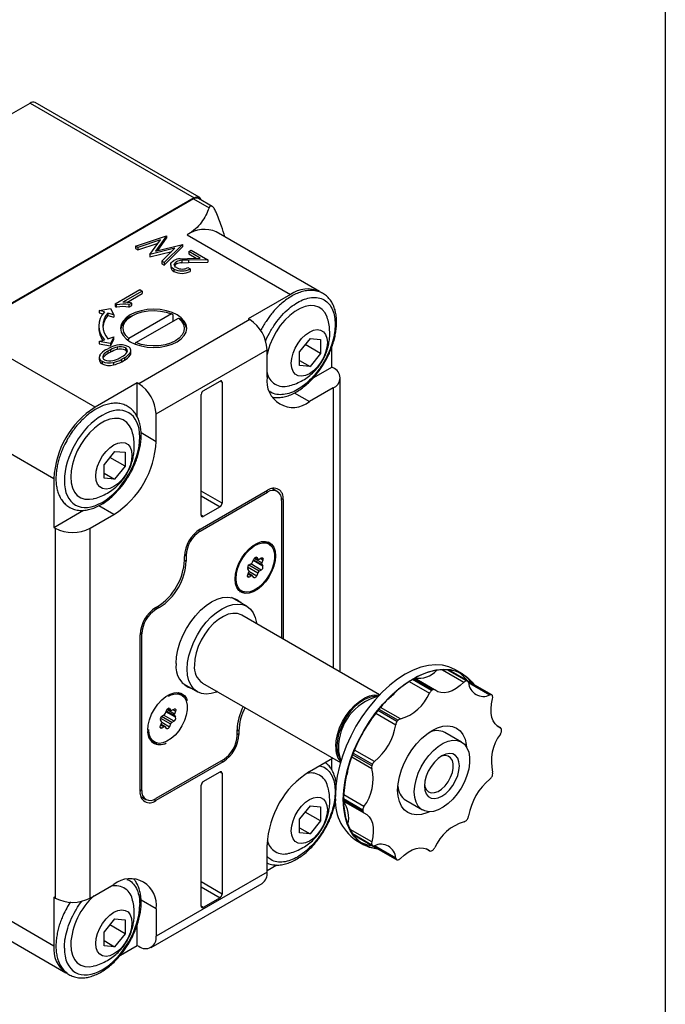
# Model space of a CAD drawing. Header units: millimetres. Extents: x 19 to 819, y 19 to 629.
# Tile 6 of 7: x 754 to 819, y 474 to 574. Entities that reach past the tile are written whole.
import ezdxf

# ---------------------------------------------------------------- set-up
doc = ezdxf.new("R2010")
doc.units = ezdxf.units.MM
doc.header["$LTSCALE"] = 3
doc.layers.add('TEXT', color=140, linetype='Continuous', lineweight=25)

msp = doc.modelspace()

# ---------------------------------------------------------------- linework, layer by layer
for p, q in [((752.683, 564.075), (754.805, 565.3)), ((754.805, 565.3), (771.422, 555.707)), ((771.922, 555.756), (755.305, 565.349)), ((771.422, 555.707), (744.552, 540.195)), ((771.351, 555.584), (744.622, 540.154)), ((771.351, 555.584), (772.928, 554.674)), ((773.249, 554.827), (771.851, 555.634)), ((765.488, 550.805), (768.629, 551.849)), ((768.629, 551.849), (767.513, 550.308)), ((768.629, 551.849), (768.629, 551.604)), ((770.715, 551.951), (781.18, 545.91)), ((784.13, 546.202), (773.664, 552.244)), ((765.715, 550.674), (765.488, 550.805)), ((765.488, 550.805), (765.488, 550.56)), ((768.004, 551.434), (765.715, 550.674)), ((765.715, 550.429), (767.77, 551.111)), ((765.715, 550.674), (765.715, 550.429)), ((766.941, 549.966), (768.004, 551.434)), ((767.513, 550.308), (770.227, 550.982)), ((767.729, 550.362), (768.629, 551.604)), ((770.227, 550.982), (768.375, 549.139)), ((768.375, 548.894), (770.227, 550.737)), ((770.227, 550.982), (770.227, 550.737)), ((765.488, 550.56), (765.715, 550.429)), ((769.476, 550.599), (766.941, 549.966)), ((766.941, 549.721), (769.148, 550.272)), ((766.941, 549.966), (766.941, 549.721)), ((768.145, 549.271), (769.476, 550.599)), ((770.878, 550.258), (771.132, 550.404)), ((772.03, 549.593), (770.878, 550.258)), ((770.878, 550.258), (770.878, 550.013)), ((770.878, 550.013), (771.619, 549.585)), ((771.132, 550.404), (772.813, 549.434)), ((768.145, 549.271), (768.145, 549.026)), ((768.375, 549.139), (768.145, 549.271)), ((768.145, 549.026), (768.375, 548.894)), ((768.375, 549.139), (768.375, 548.894)), ((769.051, 548.92), (769.051, 548.675)), ((769.603, 548.984), (769.603, 549.229)), ((770.012, 549.533), (770.749, 549.569)), ((770.829, 549.396), (770.184, 549.375)), ((770.184, 549.375), (770.184, 549.13)), ((770.184, 549.13), (770.829, 549.151)), ((770.749, 549.569), (772.03, 549.593)), ((772.813, 549.434), (770.829, 549.396)), ((770.829, 549.396), (770.829, 549.151)), ((770.829, 549.151), (772.813, 549.189)), ((772.813, 549.434), (772.813, 549.189)), ((769.373, 548.489), (769.373, 548.244)), ((770.783, 548.628), (771.005, 548.499)), ((771.005, 548.499), (771.005, 548.254)), ((763.4, 544.953), (765.906, 546.4)), ((766.164, 546.251), (764.203, 545.119)), ((764.612, 545.111), (766.164, 546.006)), ((765.906, 546.4), (766.164, 546.251)), ((766.164, 546.251), (766.164, 546.006)), ((781.18, 545.91), (776.902, 543.44)), ((763.4, 544.953), (763.566, 544.856)), ((763.4, 544.953), (763.4, 544.708)), ((763.4, 544.708), (763.566, 544.612)), ((763.566, 544.612), (763.566, 544.856)), ((764.814, 544.879), (765.103, 545.045)), ((764.814, 544.879), (764.814, 544.634)), ((764.814, 544.634), (765.103, 544.801)), ((765.103, 544.801), (765.103, 545.045)), ((761.791, 544.302), (762.929, 544.503)), ((762.325, 544.138), (761.791, 544.302)), ((761.791, 544.302), (761.791, 544.057)), ((761.791, 544.057), (762.172, 543.94)), ((763.279, 543.846), (762.679, 544.029)), ((762.679, 544.029), (762.679, 543.784)), ((762.679, 543.784), (763.279, 543.601)), ((762.929, 544.503), (763.279, 543.846)), ((763.279, 543.846), (763.279, 543.601)), ((769.13, 543.934), (764.804, 541.436)), ((765.128, 543.746), (764.951, 543.644)), ((769.309, 543.221), (769.309, 543.833)), ((761.759, 542.725), (761.759, 542.48)), ((765.511, 541.028), (769.837, 543.526)), ((777.043, 543.359), (765.8, 536.868)), ((776.902, 543.44), (777.043, 543.359)), ((761.792, 541.145), (762.327, 541.309)), ((762.933, 540.944), (761.792, 541.145)), ((761.792, 541.145), (761.792, 540.9)), ((761.792, 540.9), (762.933, 540.699)), ((762.681, 541.417), (763.28, 541.602)), ((763.28, 541.602), (762.933, 540.944)), ((762.933, 540.699), (763.28, 541.357)), ((762.933, 540.944), (762.933, 540.699)), ((763.28, 541.357), (763.28, 541.602)), ((764.804, 541.436), (764.712, 541.279)), ((765.448, 540.92), (765.511, 541.028)), ((783.16, 541.445), (782.099, 540.126)), ((784.22, 539.936), (782.667, 540.833)), ((783.16, 541.445), (784.22, 541.351)), ((784.22, 541.351), (784.22, 539.936)), ((761.381, 534.48), (750.916, 540.522)), ((762.211, 539.767), (762.211, 539.522)), ((762.448, 540.285), (762.728, 540.446)), ((762.934, 540.308), (762.687, 540.166)), ((762.687, 540.166), (762.687, 539.921)), ((762.934, 540.063), (762.687, 539.921)), ((762.934, 540.308), (762.934, 540.063)), ((763.624, 540.583), (763.624, 540.338)), ((764.46, 540.503), (764.46, 540.258)), ((764.93, 539.993), (764.93, 539.748)), ((765.01, 539.981), (765.01, 540.226)), ((767.568, 533.806), (778.811, 540.297)), ((778.811, 537.521), (778.811, 540.297)), ((782.099, 538.712), (782.099, 540.126)), ((784.22, 539.936), (783.16, 538.617)), ((785.352, 538.561), (785.352, 540.536)), ((761.799, 539.561), (761.799, 539.316)), ((762.095, 539.138), (762.095, 538.893)), ((762.211, 539.522), (762.178, 539.468)), ((763.233, 539.014), (763.233, 538.769)), ((763.876, 539.48), (764.122, 539.622)), ((764.362, 539.503), (764.082, 539.341)), ((764.082, 539.097), (764.082, 539.341)), ((764.082, 539.097), (764.362, 539.258)), ((764.362, 539.503), (764.362, 539.258)), ((782.099, 539.229), (783.16, 538.617)), ((783.16, 538.617), (782.099, 538.712)), ((783.533, 537.511), (785.352, 538.561)), ((785.493, 538.479), (785.352, 538.561)), ((765.659, 536.95), (761.381, 534.48)), ((765.659, 533.494), (765.659, 536.95)), ((765.8, 536.868), (765.659, 536.95)), ((772.341, 536.154), (774.038, 537.133)), ((774.038, 537.133), (774.25, 537.011)), ((774.25, 537.011), (774.25, 524.763)), ((786.225, 507.654), (786.225, 537.459)), ((772.129, 523.538), (772.129, 535.786)), ((781.563, 535.931), (783.089, 535.05)), ((785.493, 536.438), (783.089, 535.05)), ((785.493, 536.438), (785.493, 508.077)), ((767.568, 531.03), (767.568, 533.806)), ((746.744, 533.296), (757.209, 527.254)), ((766.046, 531.909), (767.568, 531.03)), ((763.361, 530.016), (762.3, 528.696)), ((763.361, 530.016), (764.421, 529.921)), ((764.421, 529.921), (764.421, 528.507)), ((764.421, 528.507), (762.868, 529.403)), ((762.3, 527.282), (762.3, 528.696)), ((762.3, 527.799), (763.361, 527.187)), ((764.421, 528.507), (763.361, 527.187)), ((757.209, 527.254), (757.209, 522.314)), ((763.361, 527.187), (762.3, 527.282)), ((772.023, 522.129), (778.846, 526.069)), ((772.023, 521.925), (778.846, 525.865)), ((774.25, 524.763), (772.129, 525.987)), ((778.67, 525.967), (778.846, 525.865)), ((779.846, 525.964), (779.331, 526.261)), ((772.129, 525.497), (774.038, 524.395)), ((780.248, 525.259), (780.437, 525.15)), ((780.261, 525.048), (780.261, 511.098)), ((780.437, 525.15), (780.437, 510.996)), ((757.209, 522.314), (760.203, 524.043)), ((763.29, 523.62), (761.764, 524.501)), ((774.038, 524.395), (772.341, 523.416)), ((760.886, 522.233), (763.29, 523.62)), ((772.341, 523.416), (772.129, 523.538)), ((757.209, 522.314), (757.35, 522.233)), ((757.35, 522.233), (757.35, 484.753)), ((760.886, 484.753), (760.886, 522.233)), ((771.855, 522.022), (772.023, 521.925)), ((778.448, 520.895), (778.701, 520.795)), ((778.984, 520.632), (778.701, 520.795)), ((770.432, 519.006), (770.432, 519.374)), ((770.432, 519.006), (770.609, 518.904)), ((770.441, 519.573), (770.609, 519.476)), ((770.609, 519.476), (770.609, 518.904)), ((777.344, 518.791), (777.456, 519.081)), ((778.374, 518.386), (777.404, 518.946)), ((777.434, 519.024), (778.262, 518.546)), ((778.262, 518.709), (777.493, 519.153)), ((777.586, 519.256), (777.897, 519.077)), ((777.874, 519.098), (777.592, 519.26)), ((777.762, 519.257), (777.697, 519.295)), ((777.762, 519.257), (777.874, 519.098)), ((777.997, 519.087), (778.221, 519.216)), ((778.374, 518.998), (778.109, 519.152)), ((778.374, 518.998), (778.262, 518.709)), ((776.839, 518.307), (777.874, 517.71)), ((776.956, 517.955), (776.843, 518.115)), ((776.843, 517.502), (776.956, 517.792)), ((777.997, 517.862), (776.944, 518.47)), ((776.974, 517.875), (777.762, 517.42)), ((776.989, 518.505), (777.161, 518.604)), ((776.997, 518.509), (777.221, 518.639)), ((777.161, 518.604), (777.168, 518.609)), ((778.221, 517.992), (777.161, 518.604)), ((778.221, 517.992), (777.997, 517.862)), ((778.262, 518.546), (778.374, 518.386)), ((776.82, 517.387), (776.997, 517.284)), ((776.885, 517.608), (777.221, 517.414)), ((777.321, 517.424), (776.906, 517.664)), ((777.221, 517.414), (776.997, 517.284)), ((777.456, 517.243), (777.344, 517.403)), ((777.874, 517.71), (777.762, 517.42)), ((775.951, 516.032), (776.234, 515.869)), ((776.75, 514.314), (775.187, 515.216)), ((767.533, 513.985), (767.365, 514.082)), ((767.533, 514.189), (767.709, 514.291)), ((767.886, 514.189), (767.533, 513.985)), ((767.886, 514.189), (767.709, 514.291)), ((790.207, 505.356), (776.235, 513.422)), ((765.942, 495.552), (765.942, 511.433)), ((765.951, 511.632), (766.118, 511.535)), ((766.118, 495.654), (766.118, 511.535)), ((796.562, 507.895), (798.756, 506.628)), ((798.996, 506.768), (797.058, 507.887)), ((797.17, 507.876), (799.108, 506.758)), ((799.128, 506.748), (797.174, 507.876)), ((798.596, 507.475), (797.811, 507.929)), ((795.469, 505.783), (793.532, 506.902)), ((793.661, 506.977), (795.599, 505.858)), ((795.784, 505.852), (793.75, 507.026)), ((770.187, 506.556), (771.75, 505.653)), ((772.265, 506.545), (786.237, 498.479)), ((793.214, 506.707), (795.263, 505.524)), ((801.576, 505.335), (799.138, 506.742)), ((799.226, 506.585), (801.386, 505.339)), ((769.609, 505.586), (769.862, 505.486)), ((770.145, 505.323), (769.862, 505.486)), ((769.423, 503.4), (768.654, 503.844)), ((768.747, 503.947), (769.058, 503.767)), ((769.035, 503.788), (768.753, 503.951)), ((768.923, 503.948), (768.858, 503.985)), ((768.923, 503.948), (769.035, 503.788)), ((769.158, 503.777), (769.382, 503.907)), ((769.536, 503.689), (769.27, 503.842)), ((790.135, 503.89), (792.073, 502.771)), ((792.312, 502.908), (790.289, 504.076)), ((768, 502.998), (769.035, 502.4)), ((768.117, 502.646), (768.005, 502.805)), ((769.158, 502.553), (768.105, 503.16)), ((768.15, 503.195), (768.322, 503.295)), ((768.158, 503.2), (768.382, 503.33)), ((768.322, 503.295), (768.33, 503.299)), ((769.382, 502.682), (768.322, 503.295)), ((768.505, 503.482), (768.617, 503.771)), ((769.536, 503.077), (768.565, 503.637)), ((768.595, 503.715), (769.423, 503.237)), ((769.536, 503.689), (769.423, 503.4)), ((769.423, 503.237), (769.536, 503.077)), ((789.82, 503.49), (791.842, 502.323)), ((791.96, 502.632), (790.023, 503.75)), ((767.981, 502.077), (768.158, 501.975)), ((768.005, 502.193), (768.117, 502.482)), ((768.046, 502.299), (768.382, 502.105)), ((768.482, 502.115), (768.067, 502.354)), ((768.136, 502.566), (768.923, 502.111)), ((768.382, 502.105), (768.158, 501.975)), ((768.617, 501.934), (768.505, 502.094)), ((769.035, 502.4), (768.923, 502.111)), ((769.382, 502.682), (769.158, 502.553)), ((775.77, 501.226), (775.77, 501.797)), ((775.77, 501.797), (775.947, 501.695)), ((802.472, 501.99), (802.101, 502.204)), ((802.111, 502.196), (802.448, 502.002)), ((775.77, 501.43), (775.947, 501.328)), ((775.947, 501.695), (775.947, 501.328)), ((798.509, 500.563), (796.826, 501.535)), ((767.112, 500.723), (767.395, 500.559)), ((783.089, 497.571), (785.45, 498.934)), ((785.352, 497.758), (785.352, 498.877)), ((787.387, 499.05), (789.41, 497.882)), ((789.409, 498.158), (787.471, 499.276)), ((787.536, 499.443), (789.474, 498.325)), ((789.682, 498.582), (787.66, 499.749)), ((774.356, 498.776), (767.533, 494.837)), ((774.356, 498.572), (767.533, 494.633)), ((774.179, 498.674), (774.356, 498.572)), ((772.341, 496.551), (774.038, 497.531)), ((774.038, 497.531), (774.25, 497.409)), ((774.25, 497.409), (774.25, 485.16)), ((772.129, 483.936), (772.129, 496.184)), ((765.942, 495.756), (766.118, 495.654)), ((766.017, 495.036), (766.533, 494.738)), ((786.561, 494.828), (788.499, 493.71)), ((788.62, 494.018), (786.571, 495.201)), ((767.343, 494.742), (767.533, 494.633)), ((783.16, 494.086), (782.099, 492.767)), ((783.16, 494.086), (784.22, 493.991)), ((784.22, 493.991), (784.22, 492.577)), ((788.499, 493.56), (786.561, 494.679)), ((786.563, 494.577), (788.596, 493.403)), ((792.856, 494.658), (794.539, 493.687)), ((784.22, 492.577), (782.667, 493.473)), ((782.099, 491.352), (782.099, 492.767)), ((782.099, 491.87), (783.16, 491.257)), ((784.22, 492.577), (783.16, 491.257)), ((783.16, 491.257), (782.099, 491.352)), ((789.41, 490.441), (787.216, 491.707)), ((787.471, 491.282), (789.409, 490.163)), ((789.474, 490.071), (787.536, 491.189)), ((787.538, 491.186), (789.492, 490.058)), ((778.811, 487.385), (778.811, 490.161)), ((787.812, 490.608), (788.597, 490.154)), ((789.43, 490.094), (791.94, 488.645)), ((791.842, 488.807), (789.681, 490.054)), ((794.913, 489.755), (795.284, 489.541)), ((795.263, 489.555), (794.924, 489.751)), ((778.811, 487.548), (779.779, 488.107)), ((778.811, 487.385), (767.568, 480.895)), ((757.209, 479.895), (746.744, 485.936)), ((760.886, 484.753), (763.29, 486.141)), ((767.05, 479.75), (778.293, 486.24)), ((774.25, 485.16), (772.129, 486.385)), ((772.129, 485.895), (774.038, 484.793)), ((757.35, 484.753), (757.209, 484.835)), ((757.209, 484.835), (757.209, 479.895)), ((758.88, 484.361), (758.601, 483.908)), ((767.568, 483.671), (766.046, 484.549)), ((772.341, 483.813), (772.129, 483.936)), ((774.038, 484.793), (772.341, 483.813)), ((747.966, 483.235), (758.431, 477.194)), ((767.568, 483.671), (767.568, 480.895)), ((763.361, 482.656), (762.3, 481.337)), ((764.421, 481.147), (762.868, 482.044)), ((763.361, 482.656), (764.421, 482.561)), ((764.421, 482.561), (764.421, 481.147)), ((765.659, 479.955), (765.659, 482.057)), ((762.3, 479.923), (762.3, 481.337)), ((764.421, 481.147), (763.361, 479.828)), ((762.3, 480.44), (763.361, 479.828)), ((763.361, 479.828), (762.3, 479.923)), ((763.945, 478.966), (765.659, 479.955)), ((765.659, 479.955), (765.8, 479.874))]:
    msp.add_line(p, q)
at = {"flags": 128}
for points in [[(771.422, 555.707), (771.56, 555.771), (771.692, 555.801), (771.815, 555.796), (771.922, 555.756), (772.01, 555.683), (772.075, 555.58), (772.107, 555.486)], [(769.373, 548.489), (769.237, 548.579), (769.136, 548.684), (769.073, 548.797), (769.051, 548.916), (769.07, 549.035), (769.13, 549.149), (769.228, 549.254), (769.361, 549.346)], [(769.638, 548.629), (769.543, 548.692), (769.471, 548.764), (769.425, 548.842), (769.406, 548.925), (769.415, 549.008), (769.452, 549.088), (769.516, 549.163), (769.603, 549.229)], [(784.942, 543.453), (784.892, 543.61), (784.681, 544.043), (784.394, 544.385), (784.039, 544.625), (783.625, 544.759), (783.163, 544.781), (782.667, 544.691), (782.149, 544.492), (781.625, 544.189), (781.107, 543.79), (780.611, 543.307), (780.149, 542.752), (779.735, 542.141), (779.38, 541.49), (779.093, 540.817), (778.882, 540.141), (778.811, 539.826)], [(764.952, 541.114), (765.459, 540.873), (766.039, 540.694), (766.667, 540.584), (767.321, 540.547), (767.974, 540.584), (768.603, 540.694), (769.182, 540.873), (769.689, 541.114), (770.106, 541.407), (770.416, 541.741), (770.606, 542.104), (770.671, 542.481), (770.606, 542.858), (770.416, 543.221), (770.106, 543.556), (769.689, 543.849), (769.182, 544.089), (768.603, 544.268), (767.974, 544.378), (767.321, 544.415), (766.667, 544.378), (766.039, 544.268), (765.459, 544.089), (764.952, 543.849), (764.535, 543.556), (764.226, 543.221), (764.035, 542.858), (763.971, 542.481), (764.035, 542.104), (764.226, 541.741), (764.535, 541.407), (764.952, 541.114)], [(764.804, 541.436), (764.493, 541.748), (764.296, 542.089), (764.221, 542.446), (764.272, 542.804), (764.445, 543.15), (764.735, 543.468), (765.128, 543.747), (765.611, 543.974), (766.162, 544.141), (766.761, 544.241), (767.381, 544.27), (768, 544.227), (768.591, 544.114), (769.13, 543.934)], [(769.837, 543.526), (770.148, 543.214), (770.345, 542.873), (770.42, 542.516), (770.37, 542.158), (770.196, 541.813), (769.907, 541.494), (769.513, 541.216), (769.03, 540.988), (768.479, 540.821), (767.88, 540.721), (767.26, 540.692), (766.641, 540.735), (766.05, 540.849), (765.511, 541.028)], [(781.26, 538.934), (781.305, 539.431), (781.441, 539.955), (781.659, 540.482), (781.948, 540.983), (782.295, 541.435), (782.682, 541.815), (783.089, 542.103), (783.496, 542.285), (783.883, 542.352), (784.23, 542.3), (784.519, 542.133), (784.737, 541.858), (784.873, 541.49), (784.918, 541.046), (784.873, 540.55), (784.737, 540.025), (784.519, 539.499), (784.23, 538.997), (783.883, 538.545), (783.496, 538.166), (783.089, 537.878), (782.682, 537.696), (782.295, 537.629), (781.948, 537.68), (781.659, 537.847), (781.441, 538.122), (781.305, 538.491), (781.26, 538.934)], [(765.143, 532.023), (765.093, 532.18), (764.882, 532.614), (764.595, 532.955), (764.24, 533.196), (763.826, 533.329), (763.364, 533.351), (762.868, 533.261), (762.35, 533.062), (761.826, 532.759), (761.308, 532.361), (760.812, 531.877), (760.35, 531.323), (759.936, 530.711), (759.581, 530.061), (759.294, 529.388), (759.083, 528.711), (758.954, 528.049), (758.911, 527.421)], [(761.461, 527.504), (761.506, 528.001), (761.642, 528.526), (761.86, 529.052), (762.149, 529.554), (762.496, 530.006), (762.883, 530.385), (763.29, 530.673), (763.697, 530.855), (764.084, 530.922), (764.431, 530.871), (764.72, 530.703), (764.938, 530.429), (765.074, 530.06), (765.119, 529.617), (765.074, 529.12), (764.938, 528.595), (764.72, 528.069), (764.431, 527.567), (764.084, 527.115), (763.697, 526.736), (763.29, 526.448), (762.883, 526.266), (762.496, 526.199), (762.149, 526.25), (761.86, 526.418), (761.642, 526.692), (761.506, 527.061), (761.461, 527.504)], [(758.911, 527.421), (758.954, 526.842), (759.083, 526.329), (759.294, 525.896), (759.581, 525.554), (759.936, 525.313), (760.35, 525.18), (760.812, 525.158), (761.204, 525.221)], [(775.558, 517.067), (775.603, 517.585), (775.736, 518.132), (775.95, 518.685), (776.237, 519.218), (776.584, 519.709), (776.975, 520.137), (777.395, 520.482), (777.823, 520.729), (778.243, 520.868), (778.634, 520.893), (778.981, 520.802), (779.268, 520.6), (779.482, 520.295), (779.615, 519.901), (779.66, 519.434), (779.615, 518.916), (779.482, 518.369), (779.268, 517.816), (778.981, 517.283), (778.634, 516.792), (778.243, 516.364), (777.823, 516.019), (777.395, 515.772), (776.975, 515.633), (776.584, 515.608), (776.237, 515.699), (775.95, 515.901), (775.736, 516.206), (775.603, 516.6), (775.558, 517.067)], [(775.664, 517.128), (775.71, 517.637), (775.844, 518.174), (776.061, 518.716), (776.35, 519.235), (776.698, 519.708), (777.089, 520.114), (777.504, 520.432), (777.924, 520.648), (778.329, 520.752), (778.7, 520.739), (779.021, 520.61), (779.275, 520.37), (779.452, 520.031), (779.542, 519.609), (779.542, 519.124), (779.452, 518.597), (779.275, 518.055), (779.021, 517.521), (778.7, 517.022), (778.329, 516.58), (777.924, 516.216), (777.504, 515.947), (777.089, 515.786), (776.698, 515.741), (776.35, 515.812), (776.061, 515.998), (775.844, 516.289), (775.71, 516.671), (775.664, 517.128)], [(779.197, 520.463), (778.985, 520.763), (778.91, 520.832)], [(777.456, 519.081), (777.484, 519.139), (777.521, 519.193), (777.563, 519.238), (777.609, 519.271), (777.655, 519.291), (777.697, 519.295), (777.734, 519.283), (777.762, 519.257)], [(778.221, 519.216), (778.267, 519.236), (778.31, 519.24), (778.346, 519.229), (778.374, 519.203), (778.392, 519.164), (778.398, 519.114), (778.392, 519.058), (778.374, 518.998)], [(776.997, 517.284), (776.951, 517.265), (776.908, 517.261), (776.872, 517.272), (776.843, 517.298), (776.826, 517.337), (776.82, 517.387), (776.826, 517.443), (776.843, 517.502)], [(777.762, 517.42), (777.734, 517.362), (777.697, 517.308), (777.655, 517.263), (777.609, 517.23), (777.563, 517.21), (777.521, 517.206), (777.484, 517.217), (777.456, 517.243)], [(775.951, 516.032), (775.778, 516.161), (775.738, 516.201)], [(776.025, 515.832), (776.301, 515.771), (776.487, 515.769)], [(769.583, 508.514), (769.628, 509.191), (769.76, 509.903), (769.976, 510.631), (770.272, 511.359), (770.64, 512.068), (771.07, 512.741), (771.552, 513.361), (772.075, 513.913), (772.625, 514.383), (773.19, 514.76), (773.754, 515.035), (774.304, 515.2), (774.827, 515.251), (775.309, 515.188), (775.74, 515.012), (776.107, 514.728), (776.192, 514.636)], [(770.715, 507.942), (770.758, 508.606), (770.888, 509.304), (771.1, 510.018), (771.39, 510.732), (771.75, 511.427), (772.172, 512.087), (772.645, 512.695), (773.158, 513.236), (773.697, 513.697), (774.25, 514.066), (774.803, 514.335), (775.343, 514.497), (775.855, 514.548), (776.328, 514.486), (776.75, 514.314), (777.11, 514.034), (777.4, 513.656), (777.613, 513.186), (777.742, 512.638), (777.755, 512.544)], [(776.235, 513.422), (776.19, 513.446), (775.797, 513.582), (775.353, 513.601), (774.875, 513.504), (774.376, 513.295), (773.873, 512.978), (773.383, 512.566), (772.92, 512.07), (772.5, 511.507), (772.136, 510.896), (771.84, 510.255), (771.622, 509.605), (771.488, 508.968), (771.443, 508.363)], [(773.785, 505.668), (773.697, 505.632), (773.158, 505.47), (772.645, 505.419), (772.172, 505.481), (771.75, 505.653), (771.39, 505.932), (771.1, 506.311), (770.888, 506.781), (770.758, 507.329), (770.715, 507.942)], [(797.811, 507.929), (797.22, 508.197), (796.574, 508.354), (795.88, 508.396), (795.147, 508.323), (794.385, 508.137), (793.603, 507.839), (792.812, 507.433), (792.02, 506.925), (791.238, 506.32), (790.476, 505.627), (789.744, 504.854), (789.05, 504.01), (788.403, 503.107), (787.812, 502.155), (787.283, 501.168), (786.824, 500.156), (786.441, 499.133), (786.137, 498.112), (785.918, 497.105), (785.785, 496.126), (785.741, 495.186)], [(786.526, 494.733), (786.57, 495.673), (786.703, 496.652), (786.922, 497.659), (787.226, 498.68), (787.609, 499.703), (788.068, 500.715), (788.597, 501.702), (789.188, 502.654), (789.835, 503.557), (790.529, 504.401), (791.261, 505.174), (792.023, 505.867), (792.805, 506.472), (793.597, 506.98), (794.388, 507.386), (795.17, 507.684), (795.932, 507.87), (796.665, 507.943), (797.359, 507.901), (798.005, 507.744), (798.597, 507.475), (799.125, 507.097), (799.584, 506.616), (799.752, 506.388)], [(798.756, 506.628), (798.365, 506.275), (797.961, 505.985), (797.555, 505.765), (797.156, 505.621), (796.772, 505.555), (796.414, 505.57), (796.089, 505.665), (795.806, 505.838)], [(766.719, 501.757), (766.764, 502.275), (766.897, 502.823), (767.111, 503.375), (767.398, 503.909), (767.745, 504.4), (768.136, 504.827), (768.556, 505.172), (768.984, 505.42), (769.404, 505.559), (769.795, 505.584), (770.142, 505.493), (770.429, 505.291), (770.643, 504.986), (770.726, 504.783)], [(768.832, 505.221), (769.085, 505.339), (769.49, 505.443), (769.861, 505.43), (770.182, 505.3), (770.436, 505.061), (770.613, 504.722), (770.703, 504.3), (770.703, 503.814), (770.613, 503.288), (770.436, 502.745), (770.182, 502.212), (769.861, 501.712), (769.49, 501.271), (769.085, 500.907), (768.665, 500.638), (768.25, 500.477), (767.859, 500.431), (767.511, 500.503), (767.222, 500.689), (767.005, 500.979), (766.871, 501.362), (766.826, 501.819), (766.826, 501.819)], [(770.358, 505.154), (770.146, 505.454), (770.072, 505.522)], [(785.762, 500.097), (785.807, 500.702), (785.941, 501.339), (786.159, 501.989), (786.455, 502.63), (786.819, 503.241), (787.239, 503.804), (787.702, 504.3), (788.192, 504.712), (788.695, 505.028), (789.194, 505.238), (789.672, 505.335), (790.116, 505.315), (790.16, 505.307)], [(789.974, 505.173), (789.625, 505.18), (789.167, 505.088), (788.69, 504.887), (788.208, 504.584), (787.739, 504.189), (787.296, 503.715), (786.894, 503.176), (786.546, 502.591), (786.262, 501.977), (786.053, 501.355), (785.925, 500.745), (785.882, 500.166)], [(802.448, 502.002), (802.157, 502.161), (801.913, 502.395), (801.721, 502.698), (801.586, 503.062), (801.511, 503.481), (801.498, 503.942), (801.547, 504.437), (801.658, 504.952)], [(768.617, 503.771), (768.645, 503.83), (768.682, 503.883), (768.724, 503.928), (768.77, 503.962), (768.816, 503.981), (768.858, 503.985), (768.895, 503.974), (768.923, 503.948)], [(769.382, 503.907), (769.428, 503.926), (769.471, 503.931), (769.507, 503.919), (769.536, 503.893), (769.553, 503.854), (769.559, 503.805), (769.553, 503.749), (769.536, 503.689)], [(768.158, 501.975), (768.112, 501.956), (768.069, 501.951), (768.033, 501.963), (768.005, 501.989), (767.987, 502.028), (767.981, 502.077), (767.987, 502.134), (768.005, 502.193)], [(768.923, 502.111), (768.895, 502.052), (768.858, 501.999), (768.816, 501.954), (768.77, 501.92), (768.724, 501.901), (768.682, 501.897), (768.645, 501.908), (768.617, 501.934)], [(795.534, 501.738), (796.082, 502.005), (796.616, 502.165), (797.123, 502.215), (797.591, 502.154), (798.009, 501.983), (798.366, 501.707), (798.653, 501.332), (798.863, 500.867), (798.991, 500.325), (799.022, 500.046)], [(767.112, 500.723), (766.939, 500.852), (766.899, 500.892)], [(795.244, 493.501), (794.987, 493.388), (794.452, 493.228), (793.945, 493.178), (793.477, 493.239), (793.059, 493.41), (792.702, 493.686), (792.415, 494.061), (792.205, 494.526), (792.077, 495.068), (792.034, 495.676), (792.077, 496.333), (792.205, 497.024), (792.415, 497.731), (792.702, 498.438), (793.059, 499.126), (793.477, 499.779), (793.945, 500.38), (794.452, 500.916), (794.987, 501.373), (795.534, 501.738)], [(767.186, 500.523), (767.462, 500.462), (767.648, 500.459)], [(793.717, 495.504), (793.762, 496.109), (793.896, 496.747), (794.114, 497.396), (794.41, 498.037), (794.774, 498.649), (795.194, 499.212), (795.657, 499.707), (796.147, 500.12), (796.65, 500.436), (797.149, 500.646), (797.627, 500.743), (798.071, 500.723), (798.464, 500.588), (798.795, 500.341), (799.053, 499.992), (799.23, 499.55), (799.32, 499.03), (799.32, 498.448), (799.23, 497.825), (799.053, 497.179), (798.795, 496.531), (798.464, 495.902), (798.071, 495.312), (797.627, 494.781), (797.149, 494.325), (796.65, 493.959), (796.147, 493.695), (795.657, 493.541), (795.194, 493.502), (794.774, 493.58), (794.41, 493.772), (794.114, 494.071), (793.896, 494.469), (793.762, 494.952), (793.717, 495.504)], [(794.756, 496.104), (794.801, 495.676), (794.931, 495.32), (795.142, 495.054), (795.422, 494.893), (795.757, 494.843), (796.131, 494.908), (796.524, 495.084), (796.917, 495.362), (797.291, 495.729), (797.626, 496.165), (797.906, 496.65), (798.117, 497.159), (798.247, 497.666), (798.292, 498.146), (798.247, 498.574), (798.117, 498.93), (797.906, 499.196), (797.626, 499.357), (797.291, 499.407), (796.917, 499.342), (796.524, 499.166), (796.131, 498.888), (795.757, 498.521), (795.422, 498.085), (795.142, 497.6), (794.931, 497.091), (794.801, 496.584), (794.756, 496.104)], [(794.764, 496.294), (794.802, 496.065), (794.937, 495.749), (795.152, 495.531), (795.435, 495.425), (795.766, 495.436), (796.126, 495.564), (796.492, 495.802), (796.84, 496.134), (797.15, 496.539), (797.4, 496.992), (797.577, 497.465), (797.668, 497.927), (797.668, 498.35), (797.577, 498.708), (797.4, 498.976), (797.15, 499.14), (796.84, 499.188), (796.492, 499.118), (796.363, 499.065)], [(781.26, 491.575), (781.305, 492.071), (781.441, 492.596), (781.659, 493.122), (781.948, 493.624), (782.295, 494.076), (782.682, 494.456), (783.089, 494.743), (783.496, 494.926), (783.883, 494.993), (784.23, 494.941), (784.519, 494.774), (784.737, 494.499), (784.873, 494.131), (784.918, 493.687), (784.873, 493.19), (784.737, 492.666), (784.519, 492.139), (784.23, 491.638), (783.883, 491.186), (783.496, 490.806), (783.089, 490.518), (782.682, 490.336), (782.295, 490.269), (781.948, 490.321), (781.659, 490.488), (781.441, 490.763), (781.305, 491.131), (781.26, 491.575)], [(790.116, 489.698), (789.835, 489.729), (789.188, 489.886), (788.597, 490.155), (788.068, 490.532), (787.609, 491.014), (787.226, 491.594), (786.922, 492.265), (786.703, 493.018), (786.57, 493.844), (786.526, 494.733)], [(788.62, 493.391), (788.911, 493.232), (789.156, 492.998), (789.348, 492.695), (789.483, 492.331), (789.557, 491.912), (789.57, 491.451), (789.521, 490.956), (789.41, 490.441)], [(789.42, 490.1), (789.428, 490.095), (789.43, 490.094)], [(792.312, 488.765), (792.703, 489.118), (793.107, 489.408), (793.513, 489.628), (793.913, 489.772), (794.296, 489.838), (794.654, 489.823), (794.979, 489.728), (795.263, 489.555)], [(761.461, 480.145), (761.506, 480.642), (761.642, 481.166), (761.86, 481.693), (762.149, 482.194), (762.496, 482.646), (762.883, 483.026), (763.29, 483.314), (763.697, 483.496), (764.084, 483.563), (764.431, 483.511), (764.72, 483.344), (764.938, 483.069), (765.074, 482.701), (765.119, 482.257), (765.074, 481.761), (764.938, 481.236), (764.72, 480.71), (764.431, 480.208), (764.084, 479.756), (763.697, 479.377), (763.29, 479.089), (762.883, 478.907), (762.496, 478.84), (762.149, 478.891), (761.86, 479.058), (761.642, 479.333), (761.506, 479.701), (761.461, 480.145)], [(758.911, 480.061), (758.954, 479.482), (759.083, 478.969), (759.294, 478.536), (759.581, 478.195), (759.936, 477.954), (760.35, 477.821), (760.812, 477.799), (761.204, 477.861)]]:
    msp.add_lwpolyline(points, dxfattribs=at)
for centre, radius, start, end in [((755.098, 564.891), 0.503, 65.69288, 125.61758), ((771.644, 555.176), 0.503, 65.69288, 125.61758), ((772.448, 549.487), 3.013, 66.18531, 125.12515), ((770.114, 547.956), 1.581, 93.67235, 118.42909), ((769.816, 548.606), 0.434, 119.35653, 150.91585), ((770.224, 547.988), 1.388, 91.643, 116.58281), ((770.224, 547.743), 1.388, 91.643, 116.58281), ((769.567, 548.725), 0.519, 185.4727, 248.00288), ((770.179, 550.034), 1.743, 242.43184, 298.28439), ((770.179, 549.789), 1.743, 242.43184, 298.28439), ((770.211, 549.698), 1.213, 241.78273, 298.09469), ((782.905, 543.528), 2.941, 65.39271, 125.91774), ((764.251, 541.426), 3.498, 80.7413, 101.28356), ((764.322, 541.05), 4.071, 78.93825, 91.677), ((763.838, 542.725), 2.07, 136.95307, 223.14554), ((764.213, 542.412), 2.058, 138.18579, 174.71001), ((764.086, 542.724), 1.92, 137.16926, 222.91101), ((764.251, 541.181), 3.498, 80.7413, 101.28356), ((765.666, 542.084), 1.716, 114.60255, 170.09472), ((769.144, 542.159), 1.538, 8.24098, 55.43477), ((774.973, 540.122), 3.842, 2.60548, 57.39452), ((763.871, 542.519), 2.112, 181.06942, 216.53674), ((764.292, 537.66), 3.196, 102.94022, 119.31039), ((763.976, 539.164), 1.659, 63.57489, 103.93506), ((762.254, 539.554), 0.445, 147.12091, 249.10297), ((763.314, 538.706), 1.801, 118.77435, 142.79915), ((762.484, 539.585), 0.329, 146.20381, 245.84865), ((763.474, 538.742), 1.627, 118.94952, 140.93448), ((763.474, 538.497), 1.627, 118.94952, 140.93448), ((764.297, 537.887), 2.778, 104.01973, 119.38366), ((764.297, 537.642), 2.778, 104.01973, 119.38366), ((763.927, 539.338), 1.281, 65.42225, 103.70626), ((763.927, 539.093), 1.281, 65.42225, 103.70626), ((763.335, 541.046), 1.627, 298.94952, 320.93448), ((763.495, 541.082), 1.801, 298.75626, 322.80137), ((763.495, 540.837), 1.801, 298.75626, 322.80137), ((764.323, 540.203), 0.33, 326.43205, 65.43962), ((764.224, 539.869), 0.456, 26.9366, 58.78002), ((764.556, 540.234), 0.445, 327.23092, 69.1254), ((764.613, 539.987), 0.397, 322.94151, 359.12213), ((762.314, 539.361), 0.516, 184.90005, 244.92504), ((762.833, 540.624), 1.659, 243.59096, 283.9673), ((762.833, 540.379), 1.659, 243.59096, 283.9673), ((762.883, 540.45), 1.281, 245.41181, 283.68441), ((762.512, 541.901), 2.779, 284.02042, 299.37387), ((762.517, 542.129), 3.197, 282.94378, 299.29604), ((762.517, 541.884), 3.197, 282.94378, 299.29604), ((780.512, 538.31), 1.731, 190.61983, 286.49048), ((785.106, 537.459), 1.092, 290.78342, 69.21658), ((763.73, 533.632), 3.842, 2.60548, 57.39452), ((774.121, 537.032), 0.131, 350.78596, 129.20329), ((781.431, 537.118), 2.651, 171.27104, 308.71821), ((772.589, 535.765), 0.461, 122.60548, 177.39452), ((766.202, 526.879), 9.001, 122.38686, 177.61314), ((758.316, 531.432), 9.261, 302.48713, 357.51287), ((779.467, 525.307), 0.983, 350.78596, 129.20329), ((779.398, 525.188), 0.873, 350.78596, 129.20329), ((773.79, 524.784), 0.461, 302.60548, 357.39452), ((772.258, 523.517), 0.131, 170.78596, 309.20329), ((759.118, 525.644), 3.843, 242.60967, 297.39033), ((773.886, 519.217), 3.458, 122.60548, 177.39452), ((773.679, 519.336), 3.074, 122.60548, 177.39452), ((764.521, 519.275), 5.917, 302.60548, 357.39452), ((764.698, 519.173), 5.917, 302.60548, 357.39452), ((777.056, 518.897), 0.307, 302.63797, 339.77289), ((777.941, 519.155), 0.0879, 220.5328, 309.24817), ((777.155, 518.221), 0.329, 118.81019, 198.77845), ((776.792, 517.873), 0.183, 333.43643, 26.56357), ((778.162, 517.603), 0.307, 122.63797, 159.77289), ((778.063, 518.28), 0.329, 298.81019, 18.77845), ((778.425, 518.627), 0.183, 153.43643, 206.56357), ((777.277, 517.346), 0.0879, 40.5328, 129.24817), ((769.396, 511.276), 3.458, 122.60548, 177.39452), ((769.189, 511.396), 3.074, 122.60548, 177.39452), ((771.891, 508.197), 2.329, 172.18857, 252.54687), ((773.364, 508.137), 1.934, 173.29706, 235.39076), ((796.872, 501.785), 6.104, 88.25532, 121.7362), ((794.134, 509.534), 2.514, 261.97222, 317.54084), ((796.758, 503.893), 4.005, 84.08368, 85.69729), ((796.851, 504.453), 3.438, 35.31386, 84.67539), ((800.3, 495.847), 12.962, 121.47846, 141.6487), ((798.286, 498.816), 9.38, 119.53982, 120.4548), ((796.198, 504.708), 3.547, 35.5583, 54.13737), ((795.972, 505.17), 0.793, 129.36584, 153.49142), ((800.223, 497.698), 9.38, 119.53982, 120.4548), ((795.684, 505.669), 0.208, 54.36903, 114.2793), ((799.102, 506.311), 0.469, 103.10875, 137.52424), ((798.695, 502.774), 4.005, 84.08368, 85.69729), ((799.016, 506.568), 0.211, 4.89451, 64.18077), ((800.723, 506.683), 1.5, 183.72632, 296.26293), ((791.389, 500.006), 5.345, 104.6534, 180.77456), ((787.978, 509.082), 5.177, 306.20251, 320.21925), ((791.009, 507.35), 4.629, 286.35359, 336.77358), ((801.476, 505.147), 0.211, 55.80653, 115.10064), ((798.35, 502.973), 4.006, 34.29398, 35.90736), ((801.211, 505.094), 0.469, 342.47588, 16.88586), ((769.102, 503.845), 0.0879, 220.5328, 309.24817), ((781.213, 501.624), 5.446, 152.22908, 178.17614), ((781.39, 501.522), 5.446, 152.22881, 178.17613), ((802.62, 493.739), 16.091, 140.88619, 141.52467), ((768.316, 502.911), 0.329, 118.81019, 198.77845), ((768.217, 503.588), 0.307, 302.63797, 339.77289), ((769.224, 502.971), 0.329, 298.81019, 18.77845), ((769.587, 503.318), 0.183, 153.43643, 206.56357), ((803.362, 493.178), 17.021, 141.59957, 158.40043), ((792.41, 502.458), 0.46, 102.24721, 137.10492), ((767.954, 502.564), 0.183, 333.43643, 26.56357), ((768.438, 502.037), 0.0879, 40.5328, 129.24817), ((769.323, 502.294), 0.307, 122.63797, 159.77289), ((785.88, 503.271), 6.037, 309.03465, 350.96535), ((792.62, 502.202), 0.788, 146.90118, 171.13484), ((804.557, 492.62), 16.091, 140.88619, 141.52467), ((802.363, 501.812), 0.208, 5.71561, 65.61822), ((793.188, 501.758), 9.382, 359.54259, 0.45741), ((767.947, 501.544), 1.246, 170.15634, 301.43045), ((772.493, 501.485), 3.458, 302.60548, 357.39452), ((772.7, 501.365), 3.074, 302.60548, 357.39452), ((796.026, 499.89), 1.828, 64.06625, 118.00132), ((806.157, 498.603), 4.63, 143.22819, 193.6425), ((801.787, 501.812), 0.793, 326.50902, 350.63325), ((787.976, 499.948), 2.22, 176.14758, 219.19809), ((788.063, 500.034), 2.184, 176.52033, 215.26963), ((788.591, 499.846), 2.548, 178.02881, 206.31812), ((799.521, 494.493), 12.964, 158.35136, 178.51933), ((802.506, 493.539), 16.092, 158.4751, 159.11354), ((781.896, 498.548), 5.178, 339.78454, 353.79284), ((784.911, 496.79), 4.63, 323.22819, 13.6425), ((789.849, 498.022), 0.46, 162.89516, 197.74723), ((804.443, 492.421), 16.092, 158.4751, 159.11354), ((790.176, 497.969), 0.788, 128.86419, 153.09927), ((774.121, 497.429), 0.131, 350.78596, 129.20329), ((788.063, 489.759), 9.261, 122.48713, 177.51287), ((783.26, 495.705), 1.727, 12.99483, 107.68621), ((805.188, 492.122), 6.037, 129.03465, 170.96535), ((800.892, 497.424), 0.788, 308.86418, 333.09927), ((786.625, 502.972), 16.092, 338.4751, 339.11354), ((801.219, 497.371), 0.46, 342.89516, 17.74723), ((772.589, 496.163), 0.461, 122.60548, 177.39452), ((793.868, 496.166), 1.816, 181.80427, 236.13892), ((766.912, 495.394), 0.983, 170.78596, 309.20329), ((766.981, 495.514), 0.873, 170.78596, 309.20329), ((790.626, 494.638), 4.916, 173.60377, 235.08405), ((795.943, 494.754), 9.382, 179.54259, 180.45741), ((792.664, 494.493), 6.106, 178.26149, 211.73623), ((784.364, 492.951), 2.713, 344.64221, 35.83672), ((789.281, 493.581), 0.793, 146.50901, 170.63325), ((797.88, 493.635), 9.382, 179.54259, 180.45741), ((788.706, 493.581), 0.208, 185.71561, 245.61822), ((798.448, 493.191), 0.788, 326.90118, 351.13484), ((800.06, 488.043), 4.629, 106.35359, 156.77358), ((798.659, 492.935), 0.46, 282.2472, 317.10492), ((786.511, 502.773), 16.091, 320.88619, 321.52467), ((790.781, 493.539), 4.006, 214.29398, 215.90736), ((790.342, 493.177), 3.438, 215.31386, 264.67539), ((780.511, 490.944), 1.725, 192.27723, 286.59262), ((789.794, 493.615), 3.547, 245.86743, 264.43225), ((789.858, 490.299), 0.469, 162.47588, 196.88586), ((792.718, 492.42), 4.006, 214.29398, 215.90736), ((789.592, 490.246), 0.211, 235.80653, 295.10064), ((790.345, 488.71), 1.5, 3.72632, 116.26293), ((795.096, 490.223), 0.793, 309.36584, 333.49142), ((795.384, 489.724), 0.208, 234.36902, 294.2793), ((790.845, 497.695), 9.38, 299.53982, 300.4548), ((792.052, 488.825), 0.211, 184.89452, 244.18077), ((792.373, 492.619), 4.005, 264.08368, 265.69729), ((791.966, 489.082), 0.469, 283.10875, 317.52424), ((777.586, 487.25), 1.232, 305.01333, 6.29885), ((763.455, 484.27), 1.733, 13.12368, 109.32533), ((764.948, 484.073), 2.651, 351.27104, 128.71821), ((765.944, 479.7), 7.042, 131.32248, 177.06233), ((773.79, 485.181), 0.461, 302.60548, 357.39452), ((759.118, 488.165), 3.843, 242.60967, 297.39033), ((772.258, 483.915), 0.131, 170.78596, 309.20329), ((766.49, 480.72), 1.092, 230.79671, 9.21404), ((760.086, 479.57), 2.896, 173.54907, 235.13875)]:
    msp.add_arc(centre, radius, start, end)
for points, knots in [([(772.928, 554.674), (772.738, 554.177), (772.502, 553.689), (771.983, 552.989), (771.779, 552.76), (771.302, 552.332), (771.029, 552.133), (770.715, 551.951)], [0, 0, 0, 0, 0.5, 0.5, 0.75, 0.75, 1, 1, 1, 1]), ([(773.635, 554.266), (773.582, 554.393), (773.521, 554.513), (773.388, 554.711), (773.315, 554.789), (773.175, 554.87), (773.109, 554.873), (773.001, 554.814), (772.959, 554.753), (772.928, 554.674)], [0, 0, 0, 0, 0.25, 0.25, 0.5, 0.5, 0.75, 0.75, 1, 1, 1, 1]), ([(774.526, 551.746), (774.422, 552.107), (774.18, 552.947), (773.833, 553.787), (773.635, 554.266)], [0, 0, 0, 0, 0.4302095, 1, 1, 1, 1]), ([(784.667, 539.08), (784.798, 539.319), (784.982, 539.655), (785.21, 540.166), (785.385, 540.605), (785.557, 541.129), (785.696, 541.672), (785.797, 542.229), (785.852, 542.785), (785.856, 543.33), (785.805, 543.856), (785.698, 544.354), (785.531, 544.816), (785.302, 545.237), (785.007, 545.607), (784.642, 545.918), (784.203, 546.156), (783.714, 546.295), (783.195, 546.333), (782.671, 546.278), (782.136, 546.136), (781.599, 545.912), (781.07, 545.614), (780.56, 545.252), (780.079, 544.84), (779.641, 544.4), (779.278, 543.98), (778.968, 543.577), (778.683, 543.165), (778.399, 542.713), (778.234, 542.386), (778.155, 542.229)], [0, 0, 0, 0, 0.043696, 0.06142, 0.090686, 0.120819, 0.152891, 0.186073, 0.22006, 0.254629, 0.289655, 0.325057, 0.360799, 0.396916, 0.43357, 0.471166, 0.510457, 0.552537, 0.591218, 0.63036, 0.669664, 0.708822, 0.747599, 0.785777, 0.823016, 0.858324, 0.890869, 0.914623, 0.941132, 0.97169, 1, 1, 1, 1]), ([(778.667, 541.184), (778.675, 541.207), (778.802, 541.568), (779.177, 542.254), (779.776, 543.18), (780.463, 543.984), (781.174, 544.631), (781.887, 545.118), (782.6, 545.454), (783.311, 545.629), (783.996, 545.614), (784.606, 545.394), (785.103, 544.976), (785.455, 544.389), (785.667, 543.69), (785.693, 543.15), (785.705, 542.889)], [0, 0, 0, 0, 0.0053845, 0.0854723, 0.16556, 0.2439835, 0.3192767, 0.3903148, 0.4613529, 0.5366462, 0.6150697, 0.6951574, 0.7752452, 0.8536687, 0.9289619, 1, 1, 1, 1]), ([(785.705, 542.889), (785.693, 542.612), (785.667, 542.044), (785.455, 541.099), (785.103, 540.106), (784.606, 539.114), (783.996, 538.189), (783.311, 537.384), (782.6, 536.737), (781.887, 536.25), (781.175, 535.915), (780.461, 535.737), (779.785, 535.764), (779.311, 535.892), (779.113, 536.069), (779.076, 536.101)], [0, 0, 0, 0, 0.076192, 0.156947, 0.24106, 0.326957, 0.412855, 0.496968, 0.577723, 0.653915, 0.730107, 0.810862, 0.894975, 0.980872, 1, 1, 1, 1]), ([(784.423, 539.22), (784.544, 539.45), (784.715, 539.776), (784.903, 540.294), (785.035, 540.761), (785.133, 541.339), (785.171, 541.965), (785.124, 542.627), (785.046, 543.124), (784.956, 543.386), (784.942, 543.429)], [0, 0, 0, 0, 0.178199, 0.253291, 0.378741, 0.511676, 0.65639, 0.809328, 0.968527, 1, 1, 1, 1]), ([(779.347, 535.504), (779.356, 535.501), (779.521, 535.453), (779.874, 535.451), (780.395, 535.496), (780.931, 535.641), (781.468, 535.864), (781.996, 536.163), (782.507, 536.525), (782.988, 536.937), (783.426, 537.377), (783.789, 537.797), (784.098, 538.2), (784.386, 538.611), (784.569, 538.916), (784.667, 539.08)], [0, 0, 0, 0, 0.004887, 0.096719, 0.189646, 0.282957, 0.375924, 0.467984, 0.558623, 0.647033, 0.730857, 0.808122, 0.864518, 0.927453, 1, 1, 1, 1]), ([(781.01, 536.658), (781.041, 536.664), (781.308, 536.711), (781.79, 536.896), (782.434, 537.204), (783.011, 537.593), (783.467, 537.988), (783.828, 538.372), (784.14, 538.762), (784.323, 539.059), (784.423, 539.22)], [0, 0, 0, 0, 0.02124, 0.185724, 0.349403, 0.510228, 0.659373, 0.761209, 0.870683, 1, 1, 1, 1]), ([(764.868, 527.65), (764.999, 527.889), (765.183, 528.225), (765.411, 528.737), (765.586, 529.176), (765.758, 529.699), (765.897, 530.242), (765.998, 530.799), (766.053, 531.355), (766.057, 531.901), (766.006, 532.426), (765.899, 532.924), (765.732, 533.387), (765.503, 533.807), (765.208, 534.178), (764.843, 534.488), (764.404, 534.726), (763.915, 534.865), (763.396, 534.903), (762.872, 534.849), (762.337, 534.707), (761.8, 534.482), (761.271, 534.184), (760.761, 533.822), (760.28, 533.41), (759.842, 532.97), (759.479, 532.55), (759.169, 532.147), (758.882, 531.736), (758.699, 531.431), (758.601, 531.267)], [0, 0, 0, 0, 0.044969, 0.063209, 0.093328, 0.124339, 0.157345, 0.191494, 0.226471, 0.262047, 0.298095, 0.334527, 0.371311, 0.40848, 0.446202, 0.484893, 0.525329, 0.568635, 0.608443, 0.648726, 0.689174, 0.729474, 0.76938, 0.808671, 0.846995, 0.883331, 0.916824, 0.941271, 0.968552, 1, 1, 1, 1]), ([(765.906, 531.459), (765.906, 532.628), (765.504, 533.518), (764.072, 534.345), (763.101, 534.248), (761.075, 533.079), (760.104, 532.054), (758.672, 529.573), (758.27, 528.22), (758.27, 527.05)], [0, 0, 0, 0, 0.25, 0.25, 0.5, 0.5, 0.75, 0.75, 1, 1, 1, 1]), ([(764.624, 527.791), (764.745, 528.02), (764.916, 528.346), (765.104, 528.864), (765.236, 529.331), (765.334, 529.909), (765.372, 530.535), (765.325, 531.197), (765.247, 531.694), (765.157, 531.956), (765.143, 531.999)], [0, 0, 0, 0, 0.178199, 0.253291, 0.378741, 0.511676, 0.65639, 0.809328, 0.968527, 1, 1, 1, 1]), ([(758.601, 531.267), (758.47, 531.028), (758.286, 530.692), (758.057, 530.181), (757.883, 529.742), (757.711, 529.218), (757.571, 528.675), (757.471, 528.118), (757.416, 527.562), (757.412, 527.017), (757.462, 526.491), (757.57, 525.993), (757.737, 525.531), (757.966, 525.11), (758.261, 524.74), (758.625, 524.429), (759.065, 524.191), (759.554, 524.052), (760.073, 524.014), (760.597, 524.069), (761.132, 524.211), (761.669, 524.435), (762.197, 524.733), (762.708, 525.095), (763.189, 525.507), (763.627, 525.947), (763.99, 526.367), (764.3, 526.771), (764.587, 527.181), (764.77, 527.486), (764.868, 527.65)], [0, 0, 0, 0, 0.044969, 0.063209, 0.093328, 0.124339, 0.157345, 0.191494, 0.226471, 0.262047, 0.298095, 0.334527, 0.371311, 0.40848, 0.446202, 0.484893, 0.525329, 0.568635, 0.608443, 0.648726, 0.689174, 0.729474, 0.76938, 0.808671, 0.846995, 0.883331, 0.916824, 0.941271, 0.968552, 1, 1, 1, 1]), ([(758.27, 527.05), (758.27, 525.881), (758.672, 524.991), (760.104, 524.164), (761.075, 524.261), (763.101, 525.43), (764.072, 526.455), (765.504, 528.936), (765.906, 530.289), (765.906, 531.459)], [0, 0, 0, 0, 0.25, 0.25, 0.5, 0.5, 0.75, 0.75, 1, 1, 1, 1]), ([(761.211, 525.229), (761.242, 525.234), (761.509, 525.281), (761.991, 525.466), (762.635, 525.774), (763.212, 526.163), (763.668, 526.558), (764.029, 526.943), (764.341, 527.332), (764.524, 527.63), (764.624, 527.791)], [0, 0, 0, 0, 0.02124, 0.185724, 0.349403, 0.510228, 0.659373, 0.761209, 0.870683, 1, 1, 1, 1]), ([(784.124, 498.168), (784.283, 498.122), (784.653, 498.015), (785.101, 497.612), (785.455, 497.03), (785.667, 496.33), (785.693, 495.791), (785.705, 495.529)], [0, 0, 0, 0, 0.166132, 0.385204, 0.599724, 0.805682, 1, 1, 1, 1]), ([(785.817, 496.273), (785.811, 496.346), (785.791, 496.596), (785.696, 496.993), (785.532, 497.458), (785.301, 497.876), (785.025, 498.234), (784.797, 498.412), (784.691, 498.496)], [0, 0, 0, 0, 0.075619, 0.261474, 0.449116, 0.638729, 0.831162, 1, 1, 1, 1]), ([(784.423, 491.861), (784.544, 492.09), (784.715, 492.417), (784.903, 492.934), (785.035, 493.401), (785.133, 493.979), (785.171, 494.605), (785.124, 495.268), (785.046, 495.764), (784.956, 496.026), (784.942, 496.07)], [0, 0, 0, 0, 0.178199, 0.253291, 0.378741, 0.511676, 0.65639, 0.809328, 0.968527, 1, 1, 1, 1]), ([(785.705, 495.529), (785.693, 495.253), (785.667, 494.684), (785.455, 493.74), (785.103, 492.746), (784.606, 491.754), (783.996, 490.829), (783.311, 490.025), (782.6, 489.378), (781.887, 488.891), (781.174, 488.555), (780.462, 488.379), (779.781, 488.398), (779.208, 488.584), (778.931, 488.851), (778.811, 488.966)], [0, 0, 0, 0, 0.072842, 0.150048, 0.230463, 0.312585, 0.394707, 0.475123, 0.552328, 0.625171, 0.698013, 0.775219, 0.855634, 0.937756, 1, 1, 1, 1]), ([(784.667, 491.72), (784.798, 491.959), (784.982, 492.295), (785.21, 492.807), (785.385, 493.246), (785.556, 493.769), (785.694, 494.295), (785.751, 494.642), (785.779, 494.809)], [0, 0, 0, 0, 0.238891, 0.335792, 0.495793, 0.660537, 0.835877, 1, 1, 1, 1]), ([(781.01, 489.299), (781.041, 489.304), (781.308, 489.351), (781.79, 489.536), (782.434, 489.845), (783.011, 490.233), (783.467, 490.628), (783.828, 491.013), (784.14, 491.403), (784.323, 491.7), (784.423, 491.861)], [0, 0, 0, 0, 0.02124, 0.185724, 0.349403, 0.510228, 0.659373, 0.761209, 0.870683, 1, 1, 1, 1]), ([(778.811, 488.31), (778.827, 488.301), (778.998, 488.207), (779.356, 488.128), (779.871, 488.083), (780.396, 488.139), (780.931, 488.281), (781.468, 488.505), (781.996, 488.803), (782.507, 489.166), (782.988, 489.577), (783.426, 490.018), (783.789, 490.438), (784.098, 490.841), (784.386, 491.252), (784.569, 491.557), (784.667, 491.72)], [0, 0, 0, 0, 0.009668, 0.100021, 0.183074, 0.267117, 0.351507, 0.435586, 0.518845, 0.600819, 0.680777, 0.756587, 0.826466, 0.87747, 0.934388, 1, 1, 1, 1]), ([(764.596, 486.641), (764.661, 486.62), (764.934, 486.533), (765.299, 486.178), (765.657, 485.602), (765.868, 484.9), (765.894, 484.361), (765.906, 484.099)], [0, 0, 0, 0, 0.076395, 0.319043, 0.556649, 0.78477, 1, 1, 1, 1]), ([(764.868, 480.29), (764.999, 480.53), (765.183, 480.866), (765.411, 481.377), (765.586, 481.816), (765.758, 482.339), (765.897, 482.883), (765.998, 483.439), (766.053, 483.996), (766.057, 484.541), (766.006, 485.067), (765.899, 485.565), (765.731, 486.026), (765.534, 486.404), (765.367, 486.6), (765.3, 486.679)], [0, 0, 0, 0, 0.103768, 0.145859, 0.21536, 0.28692, 0.363083, 0.441884, 0.522596, 0.60469, 0.687871, 0.771942, 0.856821, 0.942592, 1, 1, 1, 1]), ([(758.601, 483.908), (758.47, 483.669), (758.286, 483.333), (758.057, 482.821), (757.883, 482.382), (757.711, 481.859), (757.571, 481.316), (757.471, 480.759), (757.416, 480.203), (757.412, 479.657), (757.462, 479.132), (757.57, 478.634), (757.737, 478.171), (757.966, 477.751), (758.261, 477.38), (758.625, 477.07), (759.065, 476.832), (759.554, 476.693), (760.073, 476.655), (760.597, 476.709), (761.132, 476.851), (761.669, 477.075), (762.197, 477.374), (762.708, 477.736), (763.189, 478.147), (763.627, 478.588), (763.99, 479.008), (764.3, 479.411), (764.587, 479.822), (764.77, 480.127), (764.868, 480.29)], [0, 0, 0, 0, 0.044969, 0.063209, 0.093328, 0.124339, 0.157345, 0.191494, 0.226471, 0.262047, 0.298095, 0.334527, 0.371311, 0.40848, 0.446202, 0.484893, 0.525329, 0.568635, 0.608443, 0.648726, 0.689174, 0.729474, 0.76938, 0.808671, 0.846995, 0.883331, 0.916824, 0.941271, 0.968552, 1, 1, 1, 1]), ([(758.27, 479.691), (758.282, 479.967), (758.307, 480.536), (758.52, 481.48), (758.871, 482.476), (759.374, 483.458), (759.783, 484.129), (760.035, 484.423), (760.054, 484.444)], [0, 0, 0, 0, 0.181559, 0.373994, 0.574428, 0.779117, 0.983805, 1, 1, 1, 1]), ([(758.27, 479.691), (758.27, 478.521), (758.672, 477.632), (760.104, 476.805), (761.075, 476.901), (763.101, 478.07), (764.072, 479.096), (765.504, 481.576), (765.906, 482.93), (765.906, 484.099)], [0, 0, 0, 0, 0.25, 0.25, 0.5, 0.5, 0.75, 0.75, 1, 1, 1, 1]), ([(764.624, 480.431), (764.745, 480.661), (764.916, 480.987), (765.104, 481.504), (765.236, 481.971), (765.334, 482.55), (765.372, 483.176), (765.325, 483.838), (765.247, 484.335), (765.157, 484.597), (765.143, 484.64)], [0, 0, 0, 0, 0.178199, 0.253291, 0.378741, 0.511676, 0.65639, 0.809328, 0.968527, 1, 1, 1, 1]), ([(761.211, 477.869), (761.242, 477.875), (761.509, 477.921), (761.991, 478.107), (762.635, 478.415), (763.212, 478.804), (763.668, 479.199), (764.029, 479.583), (764.341, 479.973), (764.524, 480.27), (764.624, 480.431)], [0, 0, 0, 0, 0.02124, 0.185724, 0.349403, 0.510228, 0.659373, 0.761209, 0.870683, 1, 1, 1, 1])]:
    msp.add_open_spline(points, degree=3, knots=knots)
for points in [[(769.309, 543.833), (769.25, 543.867), (769.19, 543.901), (769.13, 543.934)], [(769.837, 543.526), (769.897, 543.492), (769.957, 543.459), (770.016, 543.425)]]:
    msp.add_open_spline(points, degree=3)
at = {"layer": 'TEXT'}
msp.add_line((819.15, 628.65), (819.15, 19.05), dxfattribs=at)

doc.saveas('drawing.dxf')
